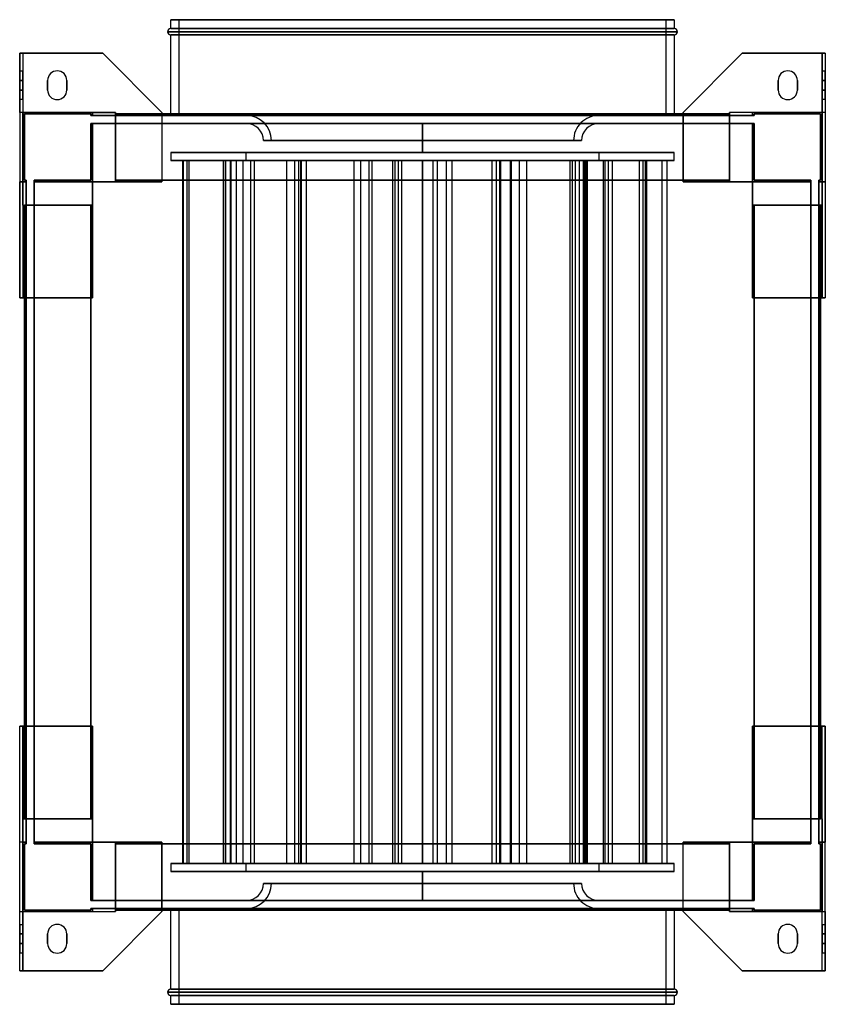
# Model space of a CAD drawing. Header units: millimetres. Extents: x -252 to 252, y -308 to 308.
import ezdxf

# ---------------------------------------------------------------- set-up
doc = ezdxf.new("R2010")
doc.units = ezdxf.units.MM
doc.layers.add('MAIN-1', color=7, linetype='Continuous')

msp = doc.modelspace()

# ---------------------------------------------------------------- linework, layer by layer
at = {"layer": 'MAIN-1'}
for p, q in [((-157.5, 308), (157.5, 308)), ((-157.5, 302.5), (-157.5, 308)), ((157.5, 308), (-157.5, 308)), ((-157.5, 302.5), (157.5, 302.5)), ((157.5, 302.5), (-157.5, 302.5)), ((152.5, 308), (-152.5, 308)), ((-152.5, 308), (-152.5, 248)), ((-152.5, 308), (152.5, 308)), ((152.5, 248), (152.5, 308)), ((157.5, 308), (157.5, 302.5)), ((159.5, 300.5), (-159.5, 300.5)), ((-159.5, 300.5), (159.5, 300.5)), ((-157.5, 298.5), (157.5, 298.5)), ((157.5, 298.5), (-157.5, 298.5)), ((-157.5, 249), (-157.5, 298.5)), ((157.5, 298.5), (157.5, 249)), ((-252, 287), (-250, 287)), ((-252, 250), (-252, 287)), ((-200, 287), (-252, 287)), ((-252, 287), (-252, 287)), ((-252, 287), (-252, 134)), ((-250, 287), (-200, 287)), ((-250, 287), (-250, 250)), ((-250, 287), (-250, 287)), ((-250, 287), (-250, 250)), ((-163, 250), (-200, 287)), ((-200, 287), (-163, 250)), ((-200, 287), (-200, 287)), ((200, 287), (163, 250)), ((163, 250), (200, 287)), ((200, 287), (250, 287)), ((200, 287), (200, 287)), ((252, 287), (200, 287)), ((250, 287), (250, 250)), ((250, 250), (250, 287)), ((250, 287), (250, 287)), ((250, 287), (252, 287)), ((252, 287), (252, 134)), ((252, 287), (252, 250)), ((252, 287), (252, 287)), ((-252, 276), (-250, 276)), ((-252, 270), (-252, 276)), ((-252, 276), (-252, 270)), ((-250, 276), (-250, 270)), ((-250, 270), (-250, 276)), ((-228.5, 276), (-228.5, 276)), ((228.5, 276), (228.5, 276)), ((250, 276), (252, 276)), ((250, 270), (250, 276)), ((250, 276), (250, 270)), ((252, 276), (252, 270)), ((252, 270), (252, 276)), ((-252, 270), (-250, 270)), ((-250, 270), (-252, 270)), ((-252, 270), (-252, 264)), ((-252, 264), (-252, 270)), ((-250, 264), (-250, 270)), ((-250, 270), (-250, 264)), ((-234.5, 264), (-234.5, 270)), ((-234.5, 270), (-234.5, 270)), ((-234.5, 270), (-234.5, 264)), ((-222.5, 270), (-222.5, 270)), ((-222.5, 270), (-222.5, 264)), ((-222.5, 264), (-222.5, 270)), ((222.5, 264), (222.5, 270)), ((222.5, 270), (222.5, 270)), ((222.5, 270), (222.5, 264)), ((234.5, 270), (234.5, 270)), ((234.5, 270), (234.5, 264)), ((234.5, 264), (234.5, 270)), ((250, 270), (252, 270)), ((250, 264), (250, 270)), ((250, 270), (250, 264)), ((252, 270), (250, 270)), ((252, 264), (252, 270)), ((252, 270), (252, 264)), ((-252, 258), (-252, 264)), ((-250, 264), (-252, 264)), ((-252, 258), (-252, 264)), ((-252, 264), (-250, 264)), ((-250, 264), (-250, 258)), ((-250, 258), (-250, 264)), ((-234.5, 264), (-234.5, 264)), ((-222.5, 264), (-222.5, 264)), ((222.5, 264), (222.5, 264)), ((234.5, 264), (234.5, 264)), ((250, 258), (250, 264)), ((252, 264), (250, 264)), ((250, 258), (250, 264)), ((250, 264), (252, 264)), ((252, 264), (252, 258)), ((252, 258), (252, 264)), ((-250, 258), (-252, 258)), ((-228.5, 258), (-228.5, 258)), ((228.5, 258), (228.5, 258)), ((252, 258), (250, 258)), ((-250, 250), (-252, 250)), ((-252, 250), (-252, 206.5)), ((-192, 250), (-250, 250)), ((-250, 250), (-250, 206.5)), ((-250, 250), (-250, 250)), ((-250, 206.5), (-250, 250)), ((-250, 250), (-250, 250)), ((-250, 250), (-206.5, 250)), ((-250, 250), (-250, 206.5)), ((-250, 250), (-206.5, 250)), ((-250, 192), (-250, 250)), ((-250, 250), (-250, 250)), ((-250, 250), (-192, 250)), ((-249, 207.5), (-249, 249)), ((-249, 249), (-207.5, 249)), ((-249, 249), (-249, 249)), ((-207.5, 249), (-249, 249)), ((-249, 249), (-249, 207.5)), ((-207.5, 249), (-207.5, 248)), ((-207.5, 248), (-207.5, 249)), ((-207.5, 249), (-207.5, 249)), ((-207.5, 248), (-206.5, 248)), ((-207.5, 248), (-207.5, 248)), ((-206.5, 248), (-207.5, 248)), ((-206.5, 250), (-206.5, 250)), ((-206.5, 250), (-192, 250)), ((-206.5, 250), (-206.5, 248)), ((-206.5, 248), (-206.5, 250)), ((-206.5, 248), (-206.5, 250)), ((-206.5, 250), (-206.5, 248)), ((-206.5, 250), (-192, 250)), ((-206.5, 250), (-206.5, 250)), ((-206.5, 248), (-192, 248)), ((-206.5, 248), (-206.5, 248)), ((-206.5, 248), (-206.5, 248)), ((-192, 248), (-206.5, 248)), ((-192, 206.5), (-192, 250)), ((-192, 250), (-192, 250)), ((-192, 250), (-192, 248)), ((-192, 248), (-192, 250)), ((-192, 250), (-192, 250)), ((-192, 250), (-192, 206.5)), ((-192, 249), (-192, 248)), ((-192, 249), (-192, 249)), ((-192, 207.5), (-192, 249)), ((-192, 249), (192, 249)), ((-192, 248), (-192, 249)), ((-192, 249), (-192, 207.5)), ((-192, 249), (-192, 249)), ((-192, 249), (192, 249)), ((192, 249), (-192, 249)), ((192, 249), (-192, 249)), ((-192, 248), (-192, 248)), ((-192, 248), (192, 248)), ((-192, 248), (-192, 248)), ((192, 248), (-192, 248)), ((-163, 250), (-163, 249)), ((-163, 250), (-163, 250)), ((-163, 250), (-163, 206.5)), ((-163, 249), (-163, 206.5)), ((-157.5, 248), (-157.5, 249)), ((157.5, 248), (-157.5, 248)), ((-157.5, 248), (157.5, 248)), ((152.5, 248), (-152.5, 248)), ((-152.5, 248), (152.5, 248)), ((-110.26, 248.09), (0, 248.09)), ((0, 248.09), (-110.26, 248.09)), ((-110.26, 248.09), (-110.26, 248)), ((-110.26, 248), (0, 248)), ((0, 248.09), (110.26, 248.09)), ((0, 248), (0, 248.09)), ((0, 248.09), (0, 248)), ((110.26, 248.09), (0, 248.09)), ((0, 248), (110.26, 248)), ((110.26, 248.09), (110.26, 248)), ((157.5, 249), (157.5, 248)), ((163, 249), (163, 250)), ((163, 250), (163, 250)), ((163, 250), (163, 206.5)), ((163, 206.5), (163, 249)), ((192, 250), (192, 206.5)), ((250, 250), (192, 250)), ((192, 250), (192, 250)), ((192, 248), (192, 250)), ((206.5, 250), (192, 250)), ((192, 250), (192, 248)), ((192, 206.5), (192, 250)), ((192, 250), (192, 250)), ((206.5, 250), (192, 250)), ((250, 250), (192, 250)), ((192, 249), (192, 248)), ((192, 207.5), (192, 249)), ((192, 249), (192, 249)), ((192, 248), (192, 249)), ((192, 249), (192, 249)), ((192, 249), (192, 207.5)), ((192, 248), (206.5, 248)), ((192, 248), (192, 248)), ((192, 248), (192, 248)), ((206.5, 248), (192, 248)), ((206.5, 250), (206.5, 248)), ((206.5, 248), (206.5, 250)), ((206.5, 250), (206.5, 250)), ((250, 250), (206.5, 250)), ((206.5, 250), (206.5, 248)), ((250, 250), (206.5, 250)), ((206.5, 248), (206.5, 250)), ((206.5, 250), (206.5, 250)), ((207.5, 248), (206.5, 248)), ((206.5, 248), (207.5, 248)), ((206.5, 248), (206.5, 248)), ((206.5, 248), (206.5, 248)), ((207.5, 248), (207.5, 249)), ((207.5, 249), (249, 249)), ((207.5, 249), (207.5, 249)), ((249, 249), (207.5, 249)), ((207.5, 249), (207.5, 248)), ((207.5, 248), (207.5, 248)), ((249, 249), (249, 207.5)), ((249, 249), (249, 249)), ((249, 207.5), (249, 249)), ((250, 250), (250, 250)), ((250, 206.5), (250, 250)), ((250, 250), (250, 250)), ((250, 250), (250, 206.5)), ((252, 250), (250, 250)), ((250, 206.5), (250, 250)), ((250, 250), (250, 250)), ((250, 250), (250, 192)), ((252, 250), (252, 206.5)), ((-207.5, 243), (-206.5, 243)), ((-207.5, 243), (-207.5, 243)), ((-206.5, 243), (-207.5, 243)), ((-207.5, 243), (-207.5, 207.5)), ((-207.5, 207.5), (-207.5, 243)), ((-206.5, 243), (-192, 243)), ((-206.5, 243), (-206.5, 243)), ((-206.5, 243), (-206.5, 243)), ((-192, 243), (-206.5, 243)), ((-206.5, 243), (-206.5, 206.5)), ((-206.5, 206.5), (-206.5, 243)), ((-206.5, 206.5), (-206.5, 243)), ((-206.5, 243), (-206.5, 206.5)), ((-192, 243), (192, 243)), ((-192, 243), (-192, 243)), ((-192, 243), (-192, 243)), ((192, 243), (-192, 243)), ((-192, 243), (-192, 206.5)), ((-192, 206.5), (-192, 243)), ((-192, 243), (-192, 207.5)), ((-192, 207.5), (-192, 243)), ((-152.5, 243), (152.5, 243)), ((-152.5, 243), (152.5, 243)), ((-152.5, 243), (-152.5, 243)), ((152.5, 243), (-152.5, 243)), ((152.5, 243), (-152.5, 243)), ((-110.24, 243.09), (110.24, 243.09)), ((-110.24, 243.09), (-110.24, 243)), ((110.24, 243.09), (-110.24, 243.09)), ((-110.24, 243), (110.24, 243)), ((110.24, 243), (-110.24, 243)), ((0, 243), (0, 225)), ((0, 243), (0, 243)), ((0, 225), (0, 243)), ((0, 243), (0, 243)), ((110.24, 243), (110.24, 243.09)), ((152.5, 243), (152.5, 243)), ((192, 243), (206.5, 243)), ((192, 243), (192, 243)), ((192, 243), (192, 243)), ((206.5, 243), (192, 243)), ((192, 243), (192, 207.5)), ((192, 207.5), (192, 243)), ((192, 206.5), (192, 243)), ((192, 243), (192, 206.5)), ((207.5, 243), (206.5, 243)), ((206.5, 243), (207.5, 243)), ((206.5, 243), (206.5, 243)), ((206.5, 243), (206.5, 243)), ((206.5, 243), (206.5, 206.5)), ((206.5, 206.5), (206.5, 243)), ((206.5, 206.5), (206.5, 243)), ((206.5, 243), (206.5, 206.5)), ((207.5, 243), (207.5, 243)), ((207.5, 207.5), (207.5, 243)), ((207.5, 243), (207.5, 207.5)), ((99.51, 232.34), (-99.51, 232.34)), ((-99.51, 232.34), (99.51, 232.34)), ((-94.51, 232.34), (94.51, 232.34)), ((94.51, 232.34), (-94.51, 232.34)), ((-157.5, 225), (-157.5, 220)), ((157.5, 225), (-157.5, 225)), ((-157.5, 225), (157.5, 225)), ((-110.25, 225), (110.25, 225)), ((-110.25, 220), (-110.25, 225)), ((110.25, 225), (-110.25, 225)), ((0, 225), (0, 225)), ((0, 225), (0, 225)), ((110.25, 225), (110.25, 220)), ((157.5, 220), (157.5, 225)), ((-157.5, 220), (157.5, 220)), ((157.5, 220), (-157.5, 220)), ((-149.95, 220), (-146.07, 220)), ((-120.22, 220), (-149.95, 220)), ((-149.95, -220), (-149.95, 220)), ((-149.51, 220), (-147.24, 220)), ((-107.41, 220), (-149.51, 220)), ((-149.51, -220), (-149.51, 220)), ((-147.24, 220), (-105.14, 220)), ((-147.24, -220), (-147.24, 220)), ((-146.07, 220), (-116.33, 220)), ((-146.07, -220), (-146.07, 220)), ((-124.47, 220), (-119.64, 220)), ((-112.24, 220), (-124.47, 220)), ((-124.47, -220), (-124.47, 220)), ((-123.21, 220), (-122.95, 220)), ((-76.03, 220), (-123.21, 220)), ((-123.21, -220), (-123.21, 220)), ((-122.95, 220), (-75.77, 220)), ((-122.95, -220), (-122.95, 220)), ((-116.33, 220), (-120.22, 220)), ((-120.22, -220), (-120.22, 220)), ((-119.64, 220), (-107.41, 220)), ((-119.64, -220), (-119.64, 220)), ((-116.33, -220), (-116.33, 220)), ((-107.41, 220), (-112.24, 220)), ((-112.24, -220), (-112.24, 220)), ((110.25, 220), (-110.25, 220)), ((-110.25, 220), (110.25, 220)), ((-105.14, 220), (-107.41, 220)), ((-107.41, -220), (-107.41, 220)), ((-107.41, -220), (-107.41, 220)), ((-105.14, -220), (-105.14, 220)), ((-84.85, 220), (-77.46, 220)), ((-79.92, 220), (-84.85, 220)), ((-84.85, -220), (-84.85, 220)), ((-72.52, 220), (-79.92, 220)), ((-79.92, -220), (-79.92, 220)), ((-77.46, 220), (-72.52, 220)), ((-77.46, -220), (-77.46, 220)), ((-75.61, 220), (-77.4, 220)), ((-77.4, 220), (-33.29, 220)), ((-77.4, -220), (-77.4, 220)), ((-75.77, 220), (-76.03, 220)), ((-76.03, -220), (-76.03, 220)), ((-75.77, -220), (-75.77, 220)), ((-31.5, 220), (-75.61, 220)), ((-75.61, -220), (-75.61, 220)), ((-72.52, -220), (-72.52, 220)), ((-42.8, 220), (-17.06, 220)), ((-38.6, 220), (-42.8, 220)), ((-42.8, -220), (-42.8, 220)), ((-12.87, 220), (-38.6, 220)), ((-38.6, -220), (-38.6, 220)), ((-33.29, 220), (-31.5, 220)), ((-33.29, -220), (-33.29, 220)), ((-31.5, -220), (-31.5, 220)), ((-14.94, 220), (-18.47, 220)), ((-18.47, 220), (14.94, 220)), ((-18.47, -220), (-18.47, 220)), ((-17.06, 220), (-12.87, 220)), ((-17.06, -220), (-17.06, 220)), ((18.47, 220), (-14.94, 220)), ((-14.94, -220), (-14.94, 220)), ((-12.87, -220), (-12.87, 220)), ((0, 220), (0, -220)), ((0, 220), (0, 220)), ((0, -220), (0, 220)), ((0, 220), (0, 220)), ((6.66, 220), (46.29, 220)), ((9.38, 220), (6.66, 220)), ((6.66, -220), (6.66, 220)), ((49.01, 220), (9.38, 220)), ((9.38, -220), (9.38, 220)), ((14.94, 220), (18.47, 220)), ((14.94, -220), (14.94, 220)), ((18.47, -220), (18.47, 220)), ((48.32, 220), (43.65, 220)), ((43.65, 220), (60.58, 220)), ((43.65, -220), (43.65, 220)), ((46.29, 220), (49.01, 220)), ((46.29, -220), (46.29, 220)), ((65.25, 220), (48.32, 220)), ((48.32, -220), (48.32, 220)), ((49.01, -220), (49.01, 220)), ((54.96, 220), (101.63, 220)), ((55.75, 220), (54.96, 220)), ((54.96, -220), (54.96, 220)), ((102.41, 220), (55.75, 220)), ((55.75, -220), (55.75, 220)), ((60.58, 220), (65.25, 220)), ((60.58, -220), (60.58, 220)), ((65.25, -220), (65.25, 220)), ((92.47, 220), (93.77, 220)), ((138.11, 220), (92.47, 220)), ((92.47, -220), (92.47, 220)), ((93.77, 220), (139.41, 220)), ((93.77, -220), (93.77, 220)), ((95.76, 220), (100.75, 220)), ((98.23, 220), (95.76, 220)), ((95.76, -220), (95.76, 220)), ((103.22, 220), (98.23, 220)), ((98.23, -220), (98.23, 220)), ((100.75, 220), (103.22, 220)), ((100.75, -220), (100.75, 220)), ((101.63, 220), (102.41, 220)), ((101.63, -220), (101.63, 220)), ((102.41, -220), (102.41, 220)), ((103.22, -220), (103.22, 220)), ((113.21, 220), (116.35, 220)), ((149.93, 220), (113.21, 220)), ((113.21, -220), (113.21, 220)), ((114.37, 220), (118.82, 220)), ((135.82, 220), (114.37, 220)), ((114.37, -220), (114.37, 220)), ((116.35, 220), (153.07, 220)), ((116.35, -220), (116.35, 220)), ((118.82, 220), (140.28, 220)), ((118.82, -220), (118.82, 220)), ((140.28, 220), (135.82, 220)), ((135.82, -220), (135.82, 220)), ((139.41, 220), (138.11, 220)), ((138.11, -220), (138.11, 220)), ((139.41, -220), (139.41, 220)), ((140.28, -220), (140.28, 220)), ((153.07, 220), (149.93, 220)), ((149.93, -220), (149.93, 220)), ((153.07, -220), (153.07, 220)), ((-252, 134), (-252, 206.5)), ((-252, 206.5), (-252, 206.5)), ((-252, 206.5), (-250, 206.5)), ((-248, 206.5), (-252, 206.5)), ((-250, 206.5), (-250, 206.5)), ((-250, 206.5), (-250, 206.5)), ((-250, 206.5), (-248, 206.5)), ((-250, 206.5), (-248, 206.5)), ((-248, 206.5), (-250, 206.5)), ((-250, 206.5), (-250, 206.5)), ((-250, 206.5), (-250, 192)), ((-248, 207.5), (-249, 207.5)), ((-249, 207.5), (-249, 207.5)), ((-249, 207.5), (-248, 207.5)), ((-248, 207.5), (-248, 206.5)), ((-248, 207.5), (-248, 207.5)), ((-248, 206.5), (-248, 207.5)), ((-248, 206.5), (-248, 206.5)), ((-248, 206.5), (-248, 192)), ((-248, 192), (-248, 206.5)), ((-248, 206.5), (-248, 206.5)), ((-207.5, 207.5), (-243, 207.5)), ((-243, 206.5), (-243, 207.5)), ((-243, 207.5), (-243, 206.5)), ((-243, 207.5), (-207.5, 207.5)), ((-243, 207.5), (-243, 207.5)), ((-243, 206.5), (-206.5, 206.5)), ((-243, 206.5), (-206.5, 206.5)), ((-243, 206.5), (-243, 206.5)), ((-243, 206.5), (-243, 192)), ((-243, 192), (-243, 206.5)), ((-243, 206.5), (-243, 206.5)), ((-206.5, 206.5), (-243, 206.5)), ((-206.5, 206.5), (-243, 206.5)), ((-207.5, 207.5), (-207.5, 207.5)), ((-163, 206.5), (-206.5, 206.5)), ((-206.5, 206.5), (-206.5, 134)), ((-206.5, 206.5), (-206.5, 192)), ((-206.5, 206.5), (-206.5, 206.5)), ((-192, 206.5), (-206.5, 206.5)), ((-206.5, 206.5), (-206.5, 206.5)), ((-206.5, 206.5), (-206.5, 206.5)), ((-206.5, 206.5), (-192, 206.5)), ((-206.5, 206.5), (-192, 206.5)), ((-206.5, 206.5), (-192, 206.5)), ((-206.5, 192), (-206.5, 206.5)), ((-206.5, 206.5), (-206.5, 206.5)), ((-206.5, 206.5), (-206.5, 192)), ((-206.5, 206.5), (-192, 206.5)), ((-206.5, 192), (-206.5, 206.5)), ((-206.5, 206.5), (-206.5, 192)), ((-192, 206.5), (-206.5, 206.5)), ((-206.5, 206.5), (-206.5, 206.5)), ((-206.5, 206.5), (-206.5, 206.5)), ((-206.5, 206.5), (-192, 206.5)), ((-206.5, 192), (-206.5, 206.5)), ((-206.5, 206.5), (-206.5, 192)), ((-192, 207.5), (-192, 207.5)), ((-192, 207.5), (-192, 206.5)), ((-192, 206.5), (-192, 207.5)), ((-192, 207.5), (-192, 207.5)), ((-192, 207.5), (-192, 207.5)), ((-192, 207.5), (-192, 206.5)), ((192, 207.5), (-192, 207.5)), ((192, 207.5), (-192, 207.5)), ((192, 207.5), (-192, 207.5)), ((-192, 207.5), (192, 207.5)), ((-192, 207.5), (192, 207.5)), ((-192, 206.5), (-192, 207.5)), ((192, 207.5), (-192, 207.5)), ((-192, 207.5), (-192, 207.5)), ((-192, 207.5), (192, 207.5)), ((-192, 207.5), (192, 207.5)), ((-192, 206.5), (-163, 206.5)), ((-192, 206.5), (-192, 206.5)), ((-192, 206.5), (-192, 206.5)), ((-192, 206.5), (-192, 206.5)), ((-192, 206.5), (-192, 206.5)), ((-163, 206.5), (-163, 206.5)), ((163, 206.5), (192, 206.5)), ((163, 206.5), (163, 206.5)), ((206.5, 206.5), (163, 206.5)), ((192, 207.5), (192, 207.5)), ((192, 207.5), (192, 206.5)), ((192, 206.5), (192, 207.5)), ((192, 207.5), (192, 207.5)), ((192, 206.5), (192, 207.5)), ((192, 207.5), (192, 207.5)), ((192, 207.5), (192, 206.5)), ((192, 207.5), (192, 207.5)), ((192, 206.5), (192, 206.5)), ((192, 206.5), (192, 206.5)), ((192, 206.5), (192, 206.5)), ((206.5, 206.5), (192, 206.5)), ((206.5, 206.5), (192, 206.5)), ((206.5, 206.5), (192, 206.5)), ((192, 206.5), (206.5, 206.5)), ((192, 206.5), (206.5, 206.5)), ((206.5, 206.5), (192, 206.5)), ((192, 206.5), (192, 206.5)), ((206.5, 206.5), (192, 206.5)), ((206.5, 134), (206.5, 206.5)), ((206.5, 192), (206.5, 206.5)), ((206.5, 206.5), (206.5, 206.5)), ((206.5, 206.5), (206.5, 206.5)), ((206.5, 206.5), (206.5, 206.5)), ((243, 206.5), (206.5, 206.5)), ((243, 206.5), (206.5, 206.5)), ((206.5, 206.5), (206.5, 192)), ((206.5, 206.5), (206.5, 206.5)), ((206.5, 192), (206.5, 206.5)), ((206.5, 206.5), (206.5, 192)), ((206.5, 192), (206.5, 206.5)), ((206.5, 206.5), (206.5, 206.5)), ((206.5, 206.5), (206.5, 206.5)), ((206.5, 206.5), (206.5, 192)), ((206.5, 192), (206.5, 206.5)), ((206.5, 206.5), (243, 206.5)), ((206.5, 206.5), (243, 206.5)), ((243, 207.5), (207.5, 207.5)), ((207.5, 207.5), (243, 207.5)), ((207.5, 207.5), (207.5, 207.5)), ((243, 207.5), (243, 206.5)), ((243, 206.5), (243, 207.5)), ((243, 207.5), (243, 207.5)), ((243, 192), (243, 206.5)), ((243, 206.5), (243, 206.5)), ((243, 206.5), (243, 206.5)), ((243, 206.5), (243, 192)), ((249, 207.5), (248, 207.5)), ((248, 206.5), (248, 207.5)), ((248, 207.5), (248, 207.5)), ((248, 207.5), (249, 207.5)), ((248, 207.5), (248, 206.5)), ((248, 192), (248, 206.5)), ((252, 206.5), (248, 206.5)), ((248, 206.5), (248, 206.5)), ((250, 206.5), (248, 206.5)), ((248, 206.5), (248, 206.5)), ((248, 206.5), (248, 192)), ((250, 206.5), (248, 206.5)), ((248, 206.5), (250, 206.5)), ((249, 207.5), (249, 207.5)), ((250, 206.5), (250, 206.5)), ((250, 206.5), (250, 206.5)), ((250, 206.5), (252, 206.5)), ((250, 192), (250, 206.5)), ((250, 206.5), (250, 206.5)), ((252, 206.5), (252, 206.5)), ((252, 206.5), (252, 134)), ((-250, 192), (-206.5, 192)), ((-250, 192), (-250, 134)), ((-250, 192), (-250, 192)), ((-250, 192), (-250, 134)), ((-250, 192), (-248, 192)), ((-250, 192), (-206.5, 192)), ((-250, 192), (-250, 192)), ((-250, 192), (-248, 192)), ((-249, 192), (-207.5, 192)), ((-249, -192), (-249, 192)), ((-249, 192), (-249, 192)), ((-249, 192), (-249, -192)), ((-248, 192), (-249, 192)), ((-249, -192), (-249, 192)), ((-249, 192), (-249, 192)), ((-249, 192), (-249, -192)), ((-207.5, 192), (-249, 192)), ((-249, 192), (-248, 192)), ((-248, -192), (-248, 192)), ((-248, 192), (-248, 192)), ((-248, 192), (-248, -192)), ((-248, 192), (-248, 192)), ((-243, 192), (-206.5, 192)), ((-243, 192), (-243, 192)), ((-243, 192), (-207.5, 192)), ((-207.5, 192), (-243, 192)), ((-243, 192), (-243, 192)), ((-243, 192), (-206.5, 192)), ((-243, 192), (-243, -192)), ((-243, -192), (-243, 192)), ((-207.5, 192), (-207.5, -192)), ((-206.5, 192), (-207.5, 192)), ((-207.5, 192), (-206.5, 192)), ((-207.5, -192), (-207.5, 192)), ((-207.5, 192), (-207.5, 192)), ((-207.5, 192), (-207.5, -192)), ((-207.5, 192), (-206.5, 192)), ((-207.5, -192), (-207.5, 192)), ((-207.5, 192), (-207.5, -192)), ((-206.5, 192), (-207.5, 192)), ((-207.5, 192), (-207.5, 192)), ((-207.5, -192), (-207.5, 192)), ((-207.5, 192), (-207.5, 192)), ((-207.5, 192), (-207.5, -192)), ((-207.5, -192), (-207.5, 192)), ((-207.5, 192), (-207.5, 192)), ((-206.5, 134), (-206.5, 192)), ((-206.5, 192), (-206.5, 192)), ((-206.5, 192), (-206.5, 192)), ((-206.5, 192), (-206.5, 192)), ((-206.5, 192), (-206.5, 192)), ((206.5, 192), (250, 192)), ((206.5, 192), (206.5, 134)), ((206.5, 192), (206.5, 192)), ((207.5, 192), (206.5, 192)), ((206.5, 192), (207.5, 192)), ((206.5, 192), (206.5, 192)), ((243, 192), (206.5, 192)), ((206.5, 192), (207.5, 192)), ((207.5, 192), (206.5, 192)), ((206.5, 192), (206.5, 192)), ((206.5, 192), (206.5, 192)), ((243, 192), (206.5, 192)), ((250, 192), (206.5, 192)), ((249, 192), (207.5, 192)), ((207.5, 192), (207.5, 192)), ((207.5, -192), (207.5, 192)), ((207.5, 192), (207.5, -192)), ((207.5, 192), (207.5, 192)), ((207.5, -192), (207.5, 192)), ((207.5, 192), (207.5, -192)), ((207.5, 192), (243, 192)), ((207.5, 192), (207.5, -192)), ((207.5, -192), (207.5, 192)), ((207.5, 192), (207.5, 192)), ((243, 192), (207.5, 192)), ((207.5, 192), (207.5, 192)), ((207.5, 192), (249, 192)), ((207.5, 192), (207.5, -192)), ((207.5, -192), (207.5, 192)), ((243, 192), (243, 192)), ((243, 192), (243, 192)), ((243, -192), (243, 192)), ((243, 192), (243, -192)), ((250, 192), (248, 192)), ((248, 192), (248, 192)), ((248, 192), (249, 192)), ((249, 192), (248, 192)), ((248, 192), (248, 192)), ((250, 192), (248, 192)), ((248, 192), (248, -192)), ((248, -192), (248, 192)), ((249, 192), (249, 192)), ((249, 192), (249, 192)), ((249, 192), (249, -192)), ((249, -192), (249, 192)), ((249, 192), (249, -192)), ((249, -192), (249, 192)), ((250, 192), (250, 134)), ((250, 134), (250, 192)), ((250, 192), (250, 192)), ((250, 192), (250, 192)), ((-252, 134), (-206.5, 134)), ((-250, 134), (-252, 134)), ((-252, 134), (-252, 134)), ((-249, 134), (-250, 134)), ((-250, 134), (-250, 134)), ((-206.5, 134), (-249, 134)), ((-206.5, 134), (-206.5, 134)), ((206.5, 134), (252, 134)), ((249, 134), (206.5, 134)), ((206.5, 134), (206.5, 134)), ((250, 134), (249, 134)), ((252, 134), (250, 134)), ((250, 134), (250, 134)), ((252, 134), (252, 134)), ((-252, -287), (-252, -134)), ((-206.5, -134), (-252, -134)), ((-252, -206.5), (-252, -134)), ((-252, -134), (-252, -134)), ((-252, -134), (-250, -134)), ((-250, -192), (-250, -134)), ((-250, -134), (-249, -134)), ((-250, -134), (-250, -192)), ((-250, -134), (-250, -134)), ((-249, -134), (-206.5, -134)), ((-206.5, -192), (-206.5, -134)), ((-206.5, -134), (-206.5, -206.5)), ((-206.5, -134), (-206.5, -134)), ((206.5, -134), (206.5, -192)), ((206.5, -134), (249, -134)), ((252, -134), (206.5, -134)), ((206.5, -134), (206.5, -134)), ((206.5, -206.5), (206.5, -134)), ((249, -134), (250, -134)), ((250, -134), (252, -134)), ((250, -192), (250, -134)), ((250, -192), (250, -134)), ((250, -134), (250, -134)), ((252, -134), (252, -206.5)), ((252, -134), (252, -134)), ((252, -287), (252, -134)), ((-206.5, -192), (-250, -192)), ((-250, -192), (-250, -192)), ((-250, -192), (-248, -192)), ((-250, -192), (-248, -192)), ((-250, -192), (-250, -192)), ((-250, -192), (-206.5, -192)), ((-250, -192), (-250, -206.5)), ((-250, -250), (-250, -192)), ((-248, -192), (-249, -192)), ((-249, -192), (-249, -192)), ((-249, -192), (-207.5, -192)), ((-207.5, -192), (-249, -192)), ((-249, -192), (-249, -192)), ((-249, -192), (-248, -192)), ((-248, -192), (-248, -192)), ((-248, -192), (-248, -206.5)), ((-248, -192), (-248, -192)), ((-248, -206.5), (-248, -192)), ((-207.5, -192), (-243, -192)), ((-243, -192), (-243, -192)), ((-243, -192), (-206.5, -192)), ((-243, -192), (-206.5, -192)), ((-243, -192), (-243, -192)), ((-243, -192), (-207.5, -192)), ((-243, -192), (-243, -206.5)), ((-243, -206.5), (-243, -192)), ((-207.5, -192), (-207.5, -192)), ((-207.5, -192), (-206.5, -192)), ((-206.5, -192), (-207.5, -192)), ((-207.5, -192), (-207.5, -192)), ((-206.5, -192), (-207.5, -192)), ((-207.5, -192), (-206.5, -192)), ((-207.5, -192), (-207.5, -192)), ((-207.5, -192), (-207.5, -192)), ((-206.5, -192), (-206.5, -206.5)), ((-206.5, -192), (-206.5, -192)), ((-206.5, -206.5), (-206.5, -192)), ((-206.5, -192), (-206.5, -192)), ((-206.5, -192), (-206.5, -206.5)), ((-206.5, -206.5), (-206.5, -192)), ((-206.5, -192), (-206.5, -206.5)), ((-206.5, -192), (-206.5, -192)), ((-206.5, -206.5), (-206.5, -192)), ((-206.5, -192), (-206.5, -192)), ((-206.5, -192), (-206.5, -206.5)), ((250, -192), (206.5, -192)), ((206.5, -206.5), (206.5, -192)), ((206.5, -192), (206.5, -192)), ((206.5, -192), (207.5, -192)), ((206.5, -192), (206.5, -206.5)), ((207.5, -192), (206.5, -192)), ((206.5, -192), (206.5, -192)), ((206.5, -206.5), (206.5, -192)), ((243, -192), (206.5, -192)), ((206.5, -192), (206.5, -206.5)), ((207.5, -192), (206.5, -192)), ((206.5, -206.5), (206.5, -192)), ((206.5, -192), (207.5, -192)), ((206.5, -192), (206.5, -192)), ((243, -192), (206.5, -192)), ((206.5, -192), (206.5, -192)), ((250, -192), (206.5, -192)), ((206.5, -192), (206.5, -206.5)), ((206.5, -206.5), (206.5, -192)), ((207.5, -192), (207.5, -192)), ((243, -192), (207.5, -192)), ((207.5, -192), (207.5, -192)), ((207.5, -192), (249, -192)), ((207.5, -192), (207.5, -192)), ((207.5, -192), (207.5, -192)), ((207.5, -192), (243, -192)), ((249, -192), (207.5, -192)), ((243, -192), (243, -192)), ((243, -192), (243, -192)), ((243, -206.5), (243, -192)), ((243, -192), (243, -206.5)), ((248, -206.5), (248, -192)), ((250, -192), (248, -192)), ((249, -192), (248, -192)), ((248, -192), (248, -192)), ((250, -192), (248, -192)), ((248, -192), (248, -192)), ((248, -192), (249, -192)), ((248, -192), (248, -206.5)), ((249, -192), (249, -192)), ((249, -192), (249, -192)), ((250, -192), (250, -192)), ((250, -192), (250, -192)), ((250, -206.5), (250, -192)), ((250, -192), (250, -250)), ((-252, -250), (-252, -206.5)), ((-252, -206.5), (-252, -206.5)), ((-250, -206.5), (-252, -206.5)), ((-248, -206.5), (-252, -206.5)), ((-250, -206.5), (-250, -250)), ((-250, -206.5), (-250, -206.5)), ((-250, -250), (-250, -206.5)), ((-250, -206.5), (-250, -206.5)), ((-250, -206.5), (-250, -250)), ((-250, -206.5), (-248, -206.5)), ((-248, -206.5), (-250, -206.5)), ((-250, -206.5), (-250, -206.5)), ((-250, -206.5), (-248, -206.5)), ((-248, -207.5), (-249, -207.5)), ((-249, -207.5), (-249, -249)), ((-249, -207.5), (-249, -207.5)), ((-249, -249), (-249, -207.5)), ((-249, -207.5), (-248, -207.5)), ((-248, -207.5), (-248, -206.5)), ((-248, -206.5), (-248, -206.5)), ((-248, -206.5), (-248, -207.5)), ((-248, -206.5), (-248, -206.5)), ((-248, -207.5), (-248, -207.5)), ((-243, -206.5), (-243, -207.5)), ((-243, -206.5), (-206.5, -206.5)), ((-243, -206.5), (-206.5, -206.5)), ((-243, -207.5), (-243, -206.5)), ((-243, -206.5), (-243, -206.5)), ((-243, -206.5), (-243, -206.5)), ((-206.5, -206.5), (-243, -206.5)), ((-206.5, -206.5), (-243, -206.5)), ((-207.5, -207.5), (-243, -207.5)), ((-243, -207.5), (-207.5, -207.5)), ((-243, -207.5), (-243, -207.5)), ((-207.5, -243), (-207.5, -207.5)), ((-207.5, -207.5), (-207.5, -243)), ((-207.5, -207.5), (-207.5, -207.5)), ((-206.5, -206.5), (-163, -206.5)), ((-206.5, -206.5), (-192, -206.5)), ((-206.5, -206.5), (-206.5, -206.5)), ((-206.5, -243), (-206.5, -206.5)), ((-206.5, -206.5), (-206.5, -243)), ((-206.5, -206.5), (-206.5, -243)), ((-206.5, -206.5), (-206.5, -206.5)), ((-206.5, -243), (-206.5, -206.5)), ((-206.5, -206.5), (-206.5, -206.5)), ((-206.5, -206.5), (-192, -206.5)), ((-206.5, -206.5), (-192, -206.5)), ((-192, -206.5), (-206.5, -206.5)), ((-206.5, -206.5), (-206.5, -206.5)), ((-192, -206.5), (-206.5, -206.5)), ((-206.5, -206.5), (-192, -206.5)), ((-206.5, -206.5), (-206.5, -206.5)), ((-206.5, -206.5), (-206.5, -206.5)), ((-206.5, -206.5), (-192, -206.5)), ((-163, -206.5), (-192, -206.5)), ((-192, -250), (-192, -206.5)), ((-192, -206.5), (-192, -206.5)), ((-192, -243), (-192, -206.5)), ((-192, -206.5), (-192, -243)), ((-192, -206.5), (-192, -206.5)), ((-192, -206.5), (-192, -207.5)), ((-192, -207.5), (-192, -206.5)), ((-192, -206.5), (-192, -206.5)), ((-192, -206.5), (-192, -250)), ((-192, -207.5), (-192, -206.5)), ((-192, -206.5), (-192, -206.5)), ((-192, -206.5), (-192, -207.5)), ((-192, -243), (-192, -207.5)), ((-192, -207.5), (-192, -207.5)), ((-192, -207.5), (-192, -249)), ((-192, -207.5), (-192, -207.5)), ((-192, -207.5), (-192, -243)), ((-192, -207.5), (-192, -207.5)), ((192, -207.5), (-192, -207.5)), ((192, -207.5), (-192, -207.5)), ((-192, -207.5), (192, -207.5)), ((192, -207.5), (-192, -207.5)), ((-192, -207.5), (-192, -207.5)), ((-192, -249), (-192, -207.5)), ((-192, -207.5), (192, -207.5)), ((192, -207.5), (-192, -207.5)), ((-192, -207.5), (192, -207.5)), ((-192, -207.5), (192, -207.5)), ((-163, -206.5), (-163, -249)), ((-163, -250), (-163, -206.5)), ((-163, -206.5), (-163, -206.5)), ((192, -206.5), (163, -206.5)), ((163, -249), (163, -206.5)), ((163, -250), (163, -206.5)), ((163, -206.5), (163, -206.5)), ((163, -206.5), (206.5, -206.5)), ((192, -206.5), (192, -250)), ((192, -206.5), (206.5, -206.5)), ((192, -206.5), (192, -206.5)), ((192, -207.5), (192, -206.5)), ((192, -206.5), (192, -243)), ((192, -207.5), (192, -206.5)), ((192, -206.5), (192, -206.5)), ((192, -250), (192, -206.5)), ((192, -206.5), (192, -206.5)), ((192, -206.5), (192, -207.5)), ((192, -243), (192, -206.5)), ((192, -206.5), (192, -206.5)), ((192, -206.5), (192, -207.5)), ((206.5, -206.5), (192, -206.5)), ((206.5, -206.5), (192, -206.5)), ((206.5, -206.5), (192, -206.5)), ((206.5, -206.5), (192, -206.5)), ((192, -206.5), (206.5, -206.5)), ((206.5, -206.5), (192, -206.5)), ((192, -249), (192, -207.5)), ((192, -207.5), (192, -207.5)), ((192, -243), (192, -207.5)), ((192, -207.5), (192, -243)), ((192, -207.5), (192, -207.5)), ((192, -207.5), (192, -207.5)), ((192, -207.5), (192, -249)), ((192, -207.5), (192, -207.5)), ((206.5, -206.5), (206.5, -206.5)), ((206.5, -243), (206.5, -206.5)), ((206.5, -206.5), (206.5, -243)), ((206.5, -206.5), (206.5, -243)), ((206.5, -206.5), (206.5, -206.5)), ((206.5, -243), (206.5, -206.5)), ((206.5, -206.5), (206.5, -206.5)), ((243, -206.5), (206.5, -206.5)), ((243, -206.5), (206.5, -206.5)), ((206.5, -206.5), (206.5, -206.5)), ((206.5, -206.5), (206.5, -206.5)), ((206.5, -206.5), (206.5, -206.5)), ((206.5, -206.5), (243, -206.5)), ((206.5, -206.5), (243, -206.5)), ((207.5, -207.5), (207.5, -243)), ((243, -207.5), (207.5, -207.5)), ((207.5, -243), (207.5, -207.5)), ((207.5, -207.5), (243, -207.5)), ((207.5, -207.5), (207.5, -207.5)), ((243, -207.5), (243, -206.5)), ((243, -206.5), (243, -207.5)), ((243, -206.5), (243, -206.5)), ((243, -206.5), (243, -206.5)), ((243, -207.5), (243, -207.5)), ((248, -206.5), (252, -206.5)), ((248, -206.5), (248, -207.5)), ((250, -206.5), (248, -206.5)), ((248, -207.5), (248, -206.5)), ((248, -206.5), (248, -206.5)), ((248, -206.5), (248, -206.5)), ((248, -206.5), (250, -206.5)), ((250, -206.5), (248, -206.5)), ((249, -207.5), (248, -207.5)), ((248, -207.5), (249, -207.5)), ((248, -207.5), (248, -207.5)), ((249, -249), (249, -207.5)), ((249, -207.5), (249, -249)), ((249, -207.5), (249, -207.5)), ((250, -250), (250, -206.5)), ((250, -206.5), (250, -250)), ((250, -206.5), (250, -206.5)), ((252, -206.5), (250, -206.5)), ((250, -206.5), (250, -206.5)), ((250, -250), (250, -206.5)), ((250, -206.5), (250, -206.5)), ((252, -250), (252, -206.5)), ((252, -206.5), (252, -206.5)), ((157.5, -220), (-157.5, -220)), ((-157.5, -220), (-157.5, -225)), ((-157.5, -220), (157.5, -220)), ((-120.22, -220), (-149.95, -220)), ((-149.95, -220), (-146.07, -220)), ((-107.41, -220), (-149.51, -220)), ((-149.51, -220), (-147.24, -220)), ((-147.24, -220), (-105.14, -220)), ((-146.07, -220), (-116.33, -220)), ((-112.24, -220), (-124.47, -220)), ((-124.47, -220), (-119.64, -220)), ((-76.03, -220), (-123.21, -220)), ((-123.21, -220), (-122.95, -220)), ((-122.95, -220), (-75.77, -220)), ((-116.33, -220), (-120.22, -220)), ((-119.64, -220), (-107.41, -220)), ((-107.41, -220), (-112.24, -220)), ((-110.25, -220), (110.25, -220)), ((-110.25, -225), (-110.25, -220)), ((110.25, -220), (-110.25, -220)), ((-105.14, -220), (-107.41, -220)), ((-79.92, -220), (-84.85, -220)), ((-84.85, -220), (-77.46, -220)), ((-72.52, -220), (-79.92, -220)), ((-77.46, -220), (-72.52, -220)), ((-77.4, -220), (-33.29, -220)), ((-75.61, -220), (-77.4, -220)), ((-75.77, -220), (-76.03, -220)), ((-31.5, -220), (-75.61, -220)), ((-38.6, -220), (-42.8, -220)), ((-42.8, -220), (-17.06, -220)), ((-12.87, -220), (-38.6, -220)), ((-33.29, -220), (-31.5, -220)), ((-18.47, -220), (14.94, -220)), ((-14.94, -220), (-18.47, -220)), ((-17.06, -220), (-12.87, -220)), ((18.47, -220), (-14.94, -220)), ((0, -220), (0, -220)), ((0, -220), (0, -220)), ((9.38, -220), (6.66, -220)), ((6.66, -220), (46.29, -220)), ((49.01, -220), (9.38, -220)), ((14.94, -220), (18.47, -220)), ((43.65, -220), (60.58, -220)), ((48.32, -220), (43.65, -220)), ((46.29, -220), (49.01, -220)), ((65.25, -220), (48.32, -220)), ((55.75, -220), (54.96, -220)), ((54.96, -220), (101.63, -220)), ((102.41, -220), (55.75, -220)), ((60.58, -220), (65.25, -220)), ((138.11, -220), (92.47, -220)), ((92.47, -220), (93.77, -220)), ((93.77, -220), (139.41, -220)), ((98.23, -220), (95.76, -220)), ((95.76, -220), (100.75, -220)), ((103.22, -220), (98.23, -220)), ((100.75, -220), (103.22, -220)), ((101.63, -220), (102.41, -220)), ((110.25, -220), (110.25, -225)), ((149.93, -220), (113.21, -220)), ((113.21, -220), (116.35, -220)), ((135.82, -220), (114.37, -220)), ((114.37, -220), (118.82, -220)), ((116.35, -220), (153.07, -220)), ((118.82, -220), (140.28, -220)), ((140.28, -220), (135.82, -220)), ((139.41, -220), (138.11, -220)), ((153.07, -220), (149.93, -220)), ((157.5, -225), (157.5, -220)), ((-157.5, -225), (157.5, -225)), ((157.5, -225), (-157.5, -225)), ((110.25, -225), (-110.25, -225)), ((-110.25, -225), (110.25, -225)), ((0, -225), (0, -243)), ((0, -225), (0, -225)), ((0, -243), (0, -225)), ((0, -225), (0, -225)), ((-99.51, -232.34), (99.51, -232.34)), ((99.51, -232.34), (-99.51, -232.34)), ((94.51, -232.34), (-94.51, -232.34)), ((-94.51, -232.34), (94.51, -232.34)), ((-207.5, -243), (-206.5, -243)), ((-207.5, -243), (-207.5, -243)), ((-206.5, -243), (-207.5, -243)), ((-206.5, -243), (-192, -243)), ((-206.5, -243), (-206.5, -243)), ((-206.5, -243), (-206.5, -243)), ((-192, -243), (-206.5, -243)), ((-192, -243), (192, -243)), ((-192, -243), (-192, -243)), ((-192, -243), (-192, -243)), ((192, -243), (-192, -243)), ((152.5, -243), (-152.5, -243)), ((-152.5, -243), (-152.5, -243)), ((152.5, -243), (-152.5, -243)), ((-152.5, -243), (152.5, -243)), ((-152.5, -243), (152.5, -243)), ((-110.24, -243), (-110.24, -243.09)), ((110.24, -243), (-110.24, -243)), ((-110.24, -243), (110.24, -243)), ((110.24, -243.09), (-110.24, -243.09)), ((-110.24, -243.09), (110.24, -243.09)), ((0, -243), (0, -243)), ((0, -243), (0, -243)), ((110.24, -243.09), (110.24, -243)), ((152.5, -243), (152.5, -243)), ((192, -243), (206.5, -243)), ((192, -243), (192, -243)), ((192, -243), (192, -243)), ((206.5, -243), (192, -243)), ((207.5, -243), (206.5, -243)), ((206.5, -243), (207.5, -243)), ((206.5, -243), (206.5, -243)), ((206.5, -243), (206.5, -243)), ((207.5, -243), (207.5, -243)), ((-252, -250), (-250, -250)), ((-252, -287), (-252, -250)), ((-250, -250), (-192, -250)), ((-250, -287), (-250, -250)), ((-250, -250), (-250, -250)), ((-250, -250), (-250, -250)), ((-250, -250), (-250, -287)), ((-250, -250), (-206.5, -250)), ((-250, -250), (-250, -250)), ((-250, -250), (-192, -250)), ((-250, -250), (-206.5, -250)), ((-249, -249), (-207.5, -249)), ((-249, -249), (-249, -249)), ((-207.5, -249), (-249, -249)), ((-207.5, -248), (-206.5, -248)), ((-207.5, -248), (-207.5, -248)), ((-206.5, -248), (-207.5, -248)), ((-207.5, -249), (-207.5, -248)), ((-207.5, -248), (-207.5, -249)), ((-207.5, -249), (-207.5, -249)), ((-206.5, -248), (-192, -248)), ((-206.5, -248), (-206.5, -248)), ((-206.5, -248), (-206.5, -248)), ((-192, -248), (-206.5, -248)), ((-206.5, -250), (-206.5, -248)), ((-206.5, -248), (-206.5, -250)), ((-206.5, -250), (-206.5, -248)), ((-206.5, -248), (-206.5, -250)), ((-206.5, -250), (-206.5, -250)), ((-206.5, -250), (-192, -250)), ((-206.5, -250), (-192, -250)), ((-206.5, -250), (-206.5, -250)), ((-200, -287), (-163, -250)), ((-163, -250), (-200, -287)), ((-192, -248), (192, -248)), ((-192, -248), (-192, -248)), ((-192, -248), (-192, -248)), ((192, -248), (-192, -248)), ((-192, -250), (-192, -248)), ((-192, -249), (-192, -248)), ((-192, -248), (-192, -249)), ((-192, -248), (-192, -250)), ((-192, -249), (-192, -249)), ((-192, -249), (192, -249)), ((-192, -249), (-192, -249)), ((-192, -249), (192, -249)), ((192, -249), (-192, -249)), ((192, -249), (-192, -249)), ((-192, -250), (-192, -250)), ((-192, -250), (-192, -250)), ((-163, -249), (-163, -250)), ((-163, -250), (-163, -250)), ((-157.5, -248), (157.5, -248)), ((-157.5, -249), (-157.5, -248)), ((157.5, -248), (-157.5, -248)), ((-157.5, -298.5), (-157.5, -249)), ((-152.5, -248), (-152.5, -308)), ((-152.5, -248), (152.5, -248)), ((152.5, -248), (-152.5, -248)), ((0, -248), (-110.26, -248)), ((-110.26, -248.09), (-110.26, -248)), ((0, -248.09), (-110.26, -248.09)), ((-110.26, -248.09), (0, -248.09)), ((0, -248), (0, -248.09)), ((110.26, -248), (0, -248)), ((0, -248.09), (0, -248)), ((110.26, -248.09), (0, -248.09)), ((0, -248.09), (110.26, -248.09)), ((110.26, -248.09), (110.26, -248)), ((152.5, -308), (152.5, -248)), ((157.5, -248), (157.5, -249)), ((157.5, -249), (157.5, -298.5)), ((163, -250), (163, -249)), ((163, -250), (200, -287)), ((163, -250), (163, -250)), ((200, -287), (163, -250)), ((192, -250), (192, -248)), ((192, -248), (192, -248)), ((192, -248), (192, -249)), ((192, -248), (206.5, -248)), ((192, -248), (192, -248)), ((206.5, -248), (192, -248)), ((192, -249), (192, -248)), ((192, -248), (192, -250)), ((192, -249), (192, -249)), ((192, -249), (192, -249)), ((192, -250), (250, -250)), ((192, -250), (192, -250)), ((206.5, -250), (192, -250)), ((192, -250), (192, -250)), ((206.5, -250), (192, -250)), ((250, -250), (192, -250)), ((207.5, -248), (206.5, -248)), ((206.5, -248), (207.5, -248)), ((206.5, -248), (206.5, -248)), ((206.5, -248), (206.5, -248)), ((206.5, -250), (206.5, -248)), ((206.5, -248), (206.5, -250)), ((206.5, -250), (206.5, -248)), ((206.5, -248), (206.5, -250)), ((250, -250), (206.5, -250)), ((206.5, -250), (206.5, -250)), ((206.5, -250), (206.5, -250)), ((250, -250), (206.5, -250)), ((207.5, -248), (207.5, -248)), ((207.5, -248), (207.5, -249)), ((207.5, -249), (207.5, -248)), ((207.5, -249), (249, -249)), ((207.5, -249), (207.5, -249)), ((249, -249), (207.5, -249)), ((249, -249), (249, -249)), ((250, -287), (250, -250)), ((250, -250), (250, -250)), ((250, -287), (250, -250)), ((250, -250), (250, -250)), ((250, -250), (252, -250)), ((250, -250), (250, -250)), ((252, -250), (252, -287)), ((-252, -258), (-250, -258)), ((-252, -264), (-252, -258)), ((-252, -258), (-252, -264)), ((-250, -258), (-250, -264)), ((-250, -264), (-250, -258)), ((-228.5, -258), (-228.5, -258)), ((228.5, -258), (228.5, -258)), ((250, -258), (252, -258)), ((250, -264), (250, -258)), ((250, -258), (250, -264)), ((252, -258), (252, -264)), ((252, -258), (252, -264)), ((-252, -264), (-250, -264)), ((-250, -264), (-252, -264)), ((-252, -264), (-252, -270)), ((-252, -270), (-252, -264)), ((-250, -264), (-250, -270)), ((-250, -270), (-250, -264)), ((-234.5, -264), (-234.5, -264)), ((-234.5, -270), (-234.5, -264)), ((-234.5, -264), (-234.5, -270)), ((-222.5, -264), (-222.5, -270)), ((-222.5, -264), (-222.5, -264)), ((-222.5, -270), (-222.5, -264)), ((222.5, -264), (222.5, -264)), ((222.5, -270), (222.5, -264)), ((222.5, -264), (222.5, -270)), ((234.5, -264), (234.5, -270)), ((234.5, -264), (234.5, -264)), ((234.5, -270), (234.5, -264)), ((250, -264), (252, -264)), ((250, -264), (250, -270)), ((250, -270), (250, -264)), ((252, -264), (250, -264)), ((252, -270), (252, -264)), ((252, -264), (252, -270)), ((-252, -276), (-252, -270)), ((-250, -270), (-252, -270)), ((-252, -270), (-250, -270)), ((-252, -270), (-252, -276)), ((-250, -270), (-250, -276)), ((-250, -276), (-250, -270)), ((-234.5, -270), (-234.5, -270)), ((-222.5, -270), (-222.5, -270)), ((222.5, -270), (222.5, -270)), ((234.5, -270), (234.5, -270)), ((250, -276), (250, -270)), ((252, -270), (250, -270)), ((250, -270), (250, -276)), ((250, -270), (252, -270)), ((252, -270), (252, -276)), ((252, -270), (252, -276)), ((-250, -276), (-252, -276)), ((-228.5, -276), (-228.5, -276)), ((228.5, -276), (228.5, -276)), ((252, -276), (250, -276)), ((-252, -287), (-200, -287)), ((-250, -287), (-252, -287)), ((-252, -287), (-252, -287)), ((-200, -287), (-250, -287)), ((-250, -287), (-250, -287)), ((-200, -287), (-200, -287)), ((250, -287), (200, -287)), ((200, -287), (200, -287)), ((200, -287), (252, -287)), ((250, -287), (250, -287)), ((252, -287), (250, -287)), ((252, -287), (252, -287)), ((-159.5, -300.5), (159.5, -300.5)), ((159.5, -300.5), (-159.5, -300.5)), ((157.5, -298.5), (-157.5, -298.5)), ((-157.5, -298.5), (157.5, -298.5)), ((157.5, -302.5), (-157.5, -302.5)), ((-157.5, -308), (-157.5, -302.5)), ((-157.5, -302.5), (157.5, -302.5)), ((157.5, -308), (-157.5, -308)), ((-157.5, -308), (157.5, -308)), ((-152.5, -308), (152.5, -308)), ((152.5, -308), (-152.5, -308)), ((157.5, -302.5), (157.5, -308))]:
    msp.add_line(p, q, dxfattribs=at)
for centre, radius, start, end in [((-157.5, 300.5), 2, 89.99998, 180.00002), ((157.5, 300.5), 2, 0, 89.99998), ((-157.5, 300.5), 2, 180.00002, 270.00002), ((157.5, 300.5), 2, 270.00002, 0), ((-228.5, 270), 6, 89.99998, 180.00002), ((-228.5, 270), 6, 89.99998, 180.00002), ((-228.5, 270), 6, 0, 89.99998), ((-228.5, 270), 6, 0, 89.99998), ((228.5, 270), 6, 89.99998, 180.00002), ((228.5, 270), 6, 89.99998, 180.00002), ((228.5, 270), 6, 0, 89.99998), ((228.5, 270), 6, 0, 89.99998), ((-228.5, 264), 6, 180.00002, 270.00002), ((-228.5, 264), 6, 180.00002, 270.00002), ((-228.5, 264), 6, 270.00002, 0), ((-228.5, 264), 6, 270.00002, 0), ((228.5, 264), 6, 180.00002, 270.00002), ((228.5, 264), 6, 180.00002, 270.00002), ((228.5, 264), 6, 270.00002, 0), ((228.5, 264), 6, 270.00002, 0), ((-110.26, 232.34), 15.75, 0, 89.99998), ((110.26, 232.34), 15.75, 89.99998, 180.00002), ((-110.26, 232.34), 10.75, 0, 89.89341), ((110.26, 232.34), 10.75, 90.10661, 180.00002), ((-110.26, -232.34), 15.75, 270.00002, 0), ((-110.26, -232.34), 10.75, 270.10659, 0), ((110.26, -232.34), 15.75, 180.00002, 270.00002), ((110.26, -232.34), 10.75, 180.00002, 269.89339), ((-228.5, -264), 6, 89.99998, 180.00002), ((-228.5, -264), 6, 89.99998, 180.00002), ((-228.5, -264), 6, 0, 89.99998), ((-228.5, -264), 6, 0, 89.99998), ((228.5, -264), 6, 89.99998, 180.00002), ((228.5, -264), 6, 89.99998, 180.00002), ((228.5, -264), 6, 0, 89.99998), ((228.5, -264), 6, 0, 89.99998), ((-228.5, -270), 6, 180.00002, 270.00002), ((-228.5, -270), 6, 180.00002, 270.00002), ((-228.5, -270), 6, 270.00002, 0), ((-228.5, -270), 6, 270.00002, 0), ((228.5, -270), 6, 180.00002, 270.00002), ((228.5, -270), 6, 180.00002, 270.00002), ((228.5, -270), 6, 270.00002, 0), ((228.5, -270), 6, 270.00002, 0), ((-157.5, -300.5), 2, 89.99998, 180.00002), ((-157.5, -300.5), 2, 180.00002, 270.00002), ((157.5, -300.5), 2, 0, 89.99998), ((157.5, -300.5), 2, 270.00002, 0)]:
    msp.add_arc(centre, radius, start, end, dxfattribs=at)

doc.saveas('drawing.dxf')
